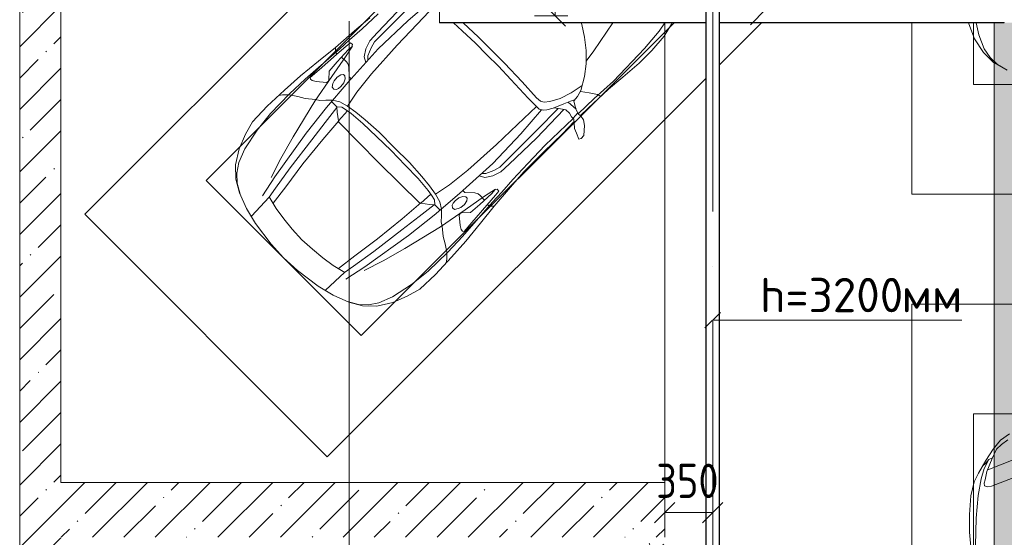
# Model space of a CAD drawing. Header units: millimetres. Extents: x -32229 to 192519, y -13689 to 125138.
# Tile 108 of 183: x 84205 to 91380, y 23150 to 26922. Entities that reach past the tile are written whole.
import ezdxf

# ---------------------------------------------------------------- set-up
doc = ezdxf.new("R2010")
doc.units = ezdxf.units.MM
doc.linetypes.add('ADSK_Линия сетки', pattern=[5000, 4000, -500, 0, -500])
doc.linetypes.add('ADSK_Осевая', pattern=[2800, 2000, -400, 0, -400])
for name, color, linetype, lineweight in [('A-____-____-DIMS', 7, 'Continuous', 9), ('A-____-____-DIMS-200', 7, 'Continuous', 9), ('A-DETL-GENF-OTLN', 7, 'Continuous', 18), ('A-FLOR-____-OTLN', 7, 'Continuous', 18), ('A-WALL-____-MCUT', 7, 'Continuous', 40), ('A-WALL-____-PATT', 7, 'Continuous', 40), ('C-PRKG-____-OTLN', 7, 'Continuous', 18), ('E-CABL-TRAY-CNTR', 7, 'ADSK_Осевая', 18), ('E-CABL-TRAY-OTLN', 7, 'Continuous', 18), ('G-____-____-TEXT', 7, 'Continuous', 9), ('M-EQPM-____-OTLN', 7, 'Continuous', 18), ('S-GRID-____-OTLN', 7, 'Continuous', 9)]:
    doc.layers.add(name, color=color, linetype=linetype, lineweight=lineweight)
doc.layers.add('A-DETL-____-OTLN', color=7, linetype='Continuous', lineweight=9, true_color=0x00a600)
doc.styles.add('GOST Common_4', font='GOST_Common.ttf', dxfattribs={"width": 0.9, "height": 250})
doc.styles.add('ISOCPEUR', font='isocpeur.ttf', dxfattribs={"height": 250})
doc.dimstyles.new('ГОСТ_2_5_мм2', dxfattribs={"dimscale": 304.8, "dimtxt": 251.428749, "dimasz": 0.492126, "dimexe": 0.492126, "dimexo": 0.656168, "dimgap": 0.098425, "dimtad": 1, "dimdec": 0, "dimdsep": 46, "dimtxsty": 'GOST Common_4', "dimblk1": 'OBLIQUE', "dimblk2": 'OBLIQUE', "dimsah": 1, "dimcen": 0.09, "dimazin": 2, "dimtfac": 1, "dimtdec": 4, "dimtix": 1, "dimtmove": 0, "dimatfit": 3, "dimfxl": 1, "dimtvp": 1, "dimtolj": 1, "dimtzin": 0, "dimarcsym": 2})
pattern_1 = [(45, (0, 0), (-228.0985, 228.0985), []), (45, (228.1, 0), (-228.0985, 228.0985), [403.225, -80.645, 6.706, -73.939])]

# ---------------------------------------------------------------- blocks, each defined once
blk = doc.blocks.new('АР_Машиноместо - 4900x2400_М__5300х2500_-V85--01 ЭЛ')
at = {"layer": 'A-DETL-GENF-OTLN', "color": 253, "lineweight": 13, "true_color": 0xaaaaaa}
for p, q in [((2039.2, -1285.9), (2044.3, -1296.1)), ((2044.3, -1296.1), (2069.2, -1396.6)), ((2069.2, -1396.6), (2078, -1534.1)), ((2078, -1534.1), (2078, -1662.9)), ((1733.1, -1592), (1781.7, -1834.2)), ((2078, -1662.9), (2065.2, -1820.7)), ((1569.9, -1755.2), (1583, -1761.1)), ((1583, -1761.1), (1662.5, -1812.1)), ((1662.5, -1812.1), (1738.9, -1871.7)), ((1781.7, -1834.2), (1794.3, -1926.7)), ((2065.2, -1820.7), (2055.1, -1956.8)), ((1738.9, -1871.7), (1809.3, -1941.6)), ((1809.3, -1941.6), (1865.4, -2015)), ((2055.1, -1956.8), (2047, -2159.1)), ((1865.4, -2015), (1919.3, -2105.7)), ((1880.3, -2168.6), (1899.7, -2072.7)), ((1921.2, -2112.6), (1974.5, -2074.6)), ((1974.5, -2074.6), (2024.9, -2041)), ((2024.9, -2041), (2052.5, -2034.4)), ((1919.3, -2105.7), (1932.9, -2153.8)), ((1852.7, -2254.2), (1880.3, -2168.6)), ((1899.2, -2263), (1920.1, -2213.8)), ((1920.1, -2213.8), (1935.1, -2186.5)), ((1932.9, -2153.8), (1935.7, -2195.4)), ((1935.7, -2195.4), (1963.3, -2211.8)), ((1963.3, -2211.8), (1994.9, -2230)), ((2047, -2159.1), (2045, -2238.9)), ((1814.9, -2322.3), (1852.7, -2254.2)), ((1866.2, -2340.5), (1899.2, -2263)), ((1913.4, -2231.3), (1989.9, -2227.1)), ((1919.4, -2296), (1941, -2282.6)), ((1941, -2282.6), (1976.7, -2281.2)), ((1976.7, -2281.2), (2006.4, -2288.6)), ((1994.9, -2230), (2032.5, -2239.2)), ((2006.4, -2288.6), (2030, -2290)), ((2018, -2235.6), (2020.9, -2288.7)), ((2054.9, -2238.7), (2018.2, -2239.5)), ((2030, -2290), (2050.2, -2306.1)), ((2082.6, -2243.4), (2054.9, -2238.7)), ((2118.3, -2266.4), (2082.6, -2243.4)), ((2164.8, -2322.3), (2118.3, -2266.4)), ((1115.2, -2358.7), (962, -2363.2)), ((1250, -2357.8), (1115.2, -2358.7)), ((1250, -2357.8), (1384.8, -2358.7)), ((1384.8, -2358.7), (1570.9, -2364.1)), ((1570.9, -2364.1), (1727.3, -2371.5)), ((1765.7, -2368.8), (1790, -2355.4)), ((1790, -2355.4), (1814.9, -2322.3)), ((1843.3, -2380.3), (1866.2, -2340.5)), ((1869.4, -2332.9), (1919.4, -2296)), ((1896.5, -2534.3), (1893.9, -2314.9)), ((2045.5, -2423.6), (2044, -2301.1)), ((2050.2, -2306.1), (2082.6, -2333.8)), ((2082.6, -2333.8), (2115.6, -2347.9)), ((2115.6, -2347.9), (2158.8, -2366.2)), ((2158.8, -2366.2), (2166.9, -2350.6)), ((2166.9, -2350.6), (2164.8, -2322.3)), ((684.8, -2406.5), (667.8, -2638.3)), ((999.2, -2409.3), (912.4, -2412.8)), ((1132.7, -2404.6), (999.2, -2409.3)), ((1250, -2406.6), (1132.7, -2404.6)), ((1250, -2406.6), (1367.3, -2404.6)), ((1367.3, -2404.6), (1500.8, -2409.3)), ((1500.8, -2409.3), (1686.2, -2416.7)), ((1686.2, -2416.7), (1799.4, -2415.4)), ((1727.3, -2371.5), (1765.7, -2368.8)), ((1799.4, -2415.4), (1827.2, -2399.7)), ((1815.2, -2406.5), (1832.2, -2638.3)), ((1827.2, -2399.7), (1843.3, -2380.3)), ((2043.2, -2613.6), (2045.5, -2423.6)), ((604.4, -2850.8), (603.5, -2534.3)), ((1895.6, -2850.8), (1896.5, -2534.3)), ((667.8, -2638.3), (659.3, -2936)), ((1832.2, -2638.3), (1840.7, -2936)), ((2043.9, -2818.3), (2043.2, -2613.6)), ((446, -2964.8), (456.1, -2818.3)), ((604.4, -2919.4), (604.4, -2850.8)), ((1895.6, -2919.4), (1895.6, -2850.8)), ((2054, -2964.8), (2043.9, -2818.3)), ((618.7, -2966.7), (604.4, -2919.4)), ((659.3, -2936), (676.4, -3260.1)), ((1840.7, -2936), (1823.6, -3260.1)), ((1881.3, -2966.7), (1895.6, -2919.4)), ((432.8, -3149.3), (446, -2964.8)), ((643.6, -3024.6), (618.7, -2966.7)), ((1856.4, -3024.6), (1881.3, -2966.7)), ((2067.2, -3149.3), (2054, -2964.8)), ((480.8, -3085), (474.8, -3179.9)), ((485.6, -3046.1), (480.8, -3085)), ((504.5, -3046.6), (485.6, -3046.1)), ((512.2, -3061.4), (504.5, -3046.6)), ((510.9, -3094.6), (512.2, -3061.4)), ((665.1, -3046.1), (643.6, -3024.6)), ((1834.9, -3046.1), (1856.4, -3024.6)), ((1987.8, -3061.4), (1995.5, -3046.6)), ((1989.1, -3094.6), (1987.8, -3061.4)), ((1995.5, -3046.6), (2014.4, -3046.1)), ((2014.4, -3046.1), (2019.2, -3085)), ((2019.2, -3085), (2025.2, -3179.9)), ((415.7, -3305.9), (432.8, -3149.3)), ((456.9, -3174.2), (432.9, -3148.3)), ((515.3, -3213.7), (510.9, -3094.6)), ((1984.7, -3213.7), (1989.1, -3094.6)), ((2043.1, -3174.2), (2067.1, -3148.3)), ((2084.3, -3305.9), (2067.1, -3148.3)), ((475.2, -3173.5), (456.9, -3174.2)), ((474.8, -3179.9), (462.2, -3347.3)), ((558.4, -3165.4), (513.6, -3168)), ((522.2, -3303.2), (515.3, -3213.7)), ((579.5, -3167.7), (558.4, -3165.4)), ((601.7, -3179.4), (579.5, -3167.7)), ((654.5, -3228.1), (601.7, -3179.4)), ((674.6, -3227.6), (654.5, -3228.1)), ((1825.4, -3227.6), (1845.5, -3228.1)), ((1845.5, -3228.1), (1898.3, -3179.4)), ((1898.3, -3179.4), (1920.5, -3167.7)), ((1920.5, -3167.7), (1941.6, -3165.4)), ((1941.6, -3165.4), (1986.4, -3168)), ((1977.8, -3303.2), (1984.7, -3213.7)), ((2024.8, -3173.5), (2043.1, -3174.2)), ((2025.2, -3179.9), (2037.8, -3347.3)), ((599.8, -3262.3), (593.6, -3292.5)), ((593.6, -3292.5), (597.1, -3327.4)), ((612.1, -3245.7), (599.8, -3262.3)), ((626.8, -3246.1), (612.1, -3245.7)), ((643.2, -3259.9), (626.8, -3246.1)), ((657.2, -3286.3), (643.2, -3259.9)), ((661.1, -3321.2), (657.2, -3286.3)), ((676.4, -3260.1), (695.7, -3502.8)), ((1823.6, -3260.1), (1804.3, -3502.8)), ((1838.9, -3321.2), (1842.8, -3286.3)), ((1842.8, -3286.3), (1856.8, -3259.9)), ((1856.8, -3259.9), (1873.2, -3246.1)), ((1873.2, -3246.1), (1887.9, -3245.7)), ((1887.9, -3245.7), (1900.2, -3262.3)), ((1900.2, -3262.3), (1906.4, -3292.5)), ((1906.4, -3292.5), (1902.9, -3327.4)), ((397.1, -3474.2), (415.7, -3305.9)), ((462.2, -3347.3), (456.6, -3434.5)), ((564.6, -3349.7), (522.2, -3303.2)), ((569.7, -3360.7), (564.6, -3349.7)), ((566.8, -3375.1), (569.7, -3360.7)), ((597.1, -3327.4), (605.2, -3346.8)), ((605.2, -3346.8), (620, -3369.3)), ((620, -3369.3), (638.7, -3372.5)), ((638.7, -3372.5), (654.1, -3360.7)), ((654.1, -3360.7), (658.7, -3344.5)), ((658.7, -3344.5), (661.1, -3321.2)), ((1841.3, -3344.5), (1838.9, -3321.2)), ((1845.9, -3360.7), (1841.3, -3344.5)), ((1861.3, -3372.5), (1845.9, -3360.7)), ((1880, -3369.3), (1861.3, -3372.5)), ((1894.8, -3346.8), (1880, -3369.3)), ((1902.9, -3327.4), (1894.8, -3346.8)), ((1930.3, -3360.7), (1935.4, -3349.7)), ((1933.2, -3375.1), (1930.3, -3360.7)), ((1935.4, -3349.7), (1977.8, -3303.2)), ((2037.8, -3347.3), (2043.4, -3434.5)), ((2102.9, -3474.2), (2084.3, -3305.9)), ((456.6, -3434.5), (466.2, -3441.1)), ((466.2, -3441.1), (481.5, -3439.1)), ((481.5, -3439.1), (508, -3422.8)), ((508, -3422.8), (566.8, -3375.1)), ((690.2, -3433.7), (654.7, -3470.4)), ((773, -3424.2), (744.1, -3447.2)), ((811.1, -3414.8), (773, -3424.2)), ((853.3, -3407.2), (811.1, -3414.8)), ((825.6, -3512.1), (821, -3413)), ((965.3, -3397.8), (853.3, -3407.2)), ((1102.5, -3394.3), (965.3, -3397.8)), ((1250, -3391.3), (1102.5, -3394.3)), ((1250, -3391.3), (1397.5, -3394.3)), ((1397.5, -3394.3), (1534.7, -3397.8)), ((1534.7, -3397.8), (1646.7, -3407.2)), ((1646.7, -3407.2), (1688.9, -3414.8)), ((1674.4, -3512.1), (1679, -3413)), ((1688.9, -3414.8), (1727, -3424.2)), ((1727, -3424.2), (1755.7, -3447)), ((1809.8, -3433.7), (1845.3, -3470.4)), ((1992, -3422.8), (1933.2, -3375.1)), ((2018.5, -3439.1), (1992, -3422.8)), ((2033.8, -3441.1), (2018.5, -3439.1)), ((2043.4, -3434.5), (2033.8, -3441.1)), ((390.2, -3630), (397.1, -3474.2)), ((624.9, -3501.2), (598.3, -3518.6)), ((654.7, -3470.4), (624.9, -3501.2)), ((744.1, -3447.2), (691.3, -3447.2)), ((744.3, -3447), (773.2, -3472.4)), ((773.2, -3472.4), (825.6, -3512.1)), ((840.1, -3687.8), (826.6, -3509.6)), ((1659.9, -3687.8), (1673.4, -3509.6)), ((1726.8, -3472.4), (1674.4, -3512.1)), ((1755.7, -3447), (1726.8, -3472.4)), ((1755.7, -3447.2), (1808.7, -3447.2)), ((1845.3, -3470.4), (1875.1, -3501.2)), ((1875.1, -3501.2), (1901.7, -3518.6)), ((2109.8, -3630), (2102.9, -3474.2)), ((537.9, -3567), (491.4, -3594.2)), ((598.3, -3518.6), (537.9, -3567)), ((1250, -3520.1), (827.2, -3517.2)), ((1250, -3520.1), (1672.8, -3517.2)), ((1901.7, -3518.6), (1962.1, -3567)), ((1962.1, -3567), (2008.6, -3594.2)), ((384, -3802.9), (390.2, -3630)), ((438.6, -3629.8), (403.8, -3665.5)), ((491.4, -3594.2), (438.6, -3629.8)), ((2008.6, -3594.2), (2061.4, -3629.8)), ((2061.4, -3629.8), (2096.2, -3665.5)), ((2116, -3802.9), (2109.8, -3630)), ((403.8, -3665.5), (388.1, -3688.4)), ((863.9, -3917.5), (840.1, -3687.8)), ((1636.1, -3917.5), (1659.9, -3687.8)), ((2096.2, -3665.5), (2111.9, -3688.4)), ((387.4, -3958.4), (384, -3802.9)), ((2112.6, -3958.4), (2116, -3802.9)), ((893.6, -4121.6), (863.9, -3917.5)), ((1606.4, -4121.6), (1636.1, -3917.5)), ((416.4, -4059.2), (387.4, -3958.4)), ((2083.6, -4059.2), (2112.6, -3958.4)), ((458.6, -4167), (416.4, -4059.2)), ((2041.4, -4167), (2083.6, -4059.2)), ((914, -4272.5), (893.6, -4121.6)), ((1586, -4272.5), (1606.4, -4121.6)), ((522.5, -4267.9), (458.6, -4167)), ((1977.5, -4267.9), (2041.4, -4167)), ((596.3, -4340.6), (522.5, -4267.9)), ((955.5, -4283.9), (861, -4259.4)), ((861.2, -4260.3), (869.3, -4451.1)), ((1050.4, -4297.3), (955.5, -4283.9)), ((1146, -4306.7), (1050.4, -4297.3)), ((1354, -4306.7), (1449.6, -4297.3)), ((1449.6, -4297.3), (1544.5, -4283.9)), ((1544.5, -4283.9), (1639, -4259.4)), ((1638.8, -4260.3), (1630.7, -4451.1)), ((1903.7, -4340.6), (1977.5, -4267.9)), ((686, -4391.6), (596.3, -4340.6)), ((1250, -4312), (1146, -4306.7)), ((1250, -4312), (1354, -4306.7)), ((1814, -4391.6), (1903.7, -4340.6)), ((804.4, -4436.7), (686, -4391.6)), ((927, -4466.6), (804.4, -4436.7)), ((1573, -4466.6), (1695.6, -4436.7)), ((1695.6, -4436.7), (1814, -4391.6)), ((1114.6, -4493), (927, -4466.6)), ((1250, -4500), (1114.6, -4493)), ((1250, -4500), (1385.4, -4493)), ((1385.4, -4493), (1573, -4466.6))]:
    blk.add_line(p, q, dxfattribs=at)
at = {"layer": 'A-DETL-GENF-OTLN', "color": 254, "lineweight": 13, "true_color": 0xd4d4d4}
for p, q in [((2002.2, -1322.9), (2016.6, -1395.6)), ((2016.6, -1395.6), (2029.1, -1561.4)), ((2029.1, -1561.4), (2037.2, -1889.5)), ((2037.2, -1889.5), (2028.2, -2077.7)), ((2028.2, -2077.7), (2025.5, -2239.3)), ((1929.4, -2291.4), (1935.6, -2580.5)), ((2016.7, -2571.4), (2022, -2290)), ((728.4, -2415.7), (733.8, -2606.7)), ((1771.6, -2415.7), (1766.2, -2606.7)), ((564.4, -2580.5), (571.6, -2853.3)), ((1935.6, -2580.5), (1928.4, -2853.3)), ((2022.2, -2754.7), (2016.7, -2571.4)), ((733.8, -2606.7), (737.8, -2818.3)), ((1766.2, -2606.7), (1762.2, -2818.3)), ((473.9, -2913.7), (477.8, -2754.7)), ((2026.1, -2913.7), (2022.2, -2754.7)), ((571.6, -2853.3), (575.7, -2937.4)), ((737.8, -2818.3), (752.8, -3099)), ((1762.2, -2818.3), (1747.2, -3099)), ((1928.4, -2853.3), (1924.3, -2937.4)), ((466.3, -3036.3), (473.9, -2913.7)), ((575.7, -2937.4), (595.2, -2997.9)), ((1924.3, -2937.4), (1904.8, -2997.9)), ((2033.7, -3036.3), (2026.1, -2913.7)), ((595.2, -2997.9), (629, -3048.1)), ((1904.8, -2997.9), (1871, -3048.1)), ((462, -3136.6), (466.3, -3036.3)), ((512.5, -3053.2), (532.7, -3145.9)), ((629, -3048.1), (666.7, -3069.7)), ((1871, -3048.1), (1833.3, -3069.7)), ((1987.5, -3053.2), (1967.3, -3145.9)), ((2038, -3136.6), (2033.7, -3036.3)), ((439.5, -3468.5), (462, -3136.6)), ((532.7, -3145.9), (564, -3316.2)), ((752.8, -3099), (771.7, -3268.5)), ((1747.2, -3099), (1728.3, -3268.5)), ((1967.3, -3145.9), (1936, -3316.2)), ((2060.5, -3468.5), (2038, -3136.6)), ((771.7, -3268.5), (797.1, -3388.2)), ((1728.3, -3268.5), (1702.9, -3388.2)), ((564, -3316.2), (602.3, -3530.2)), ((957.1, -3368.9), (870, -3377.1)), ((1093.5, -3360.7), (957.1, -3368.9)), ((1250, -3360.7), (1093.5, -3360.7)), ((1250, -3360.7), (1406.5, -3360.7)), ((1406.5, -3360.7), (1542.9, -3368.9)), ((1542.9, -3368.9), (1630, -3377.1)), ((1936, -3316.2), (1897.7, -3530.2)), ((734.6, -3405.8), (688.5, -3435.5)), ((797.1, -3388.2), (734.6, -3405.8)), ((870, -3377.1), (797.1, -3388.2)), ((1630, -3377.1), (1702.9, -3388.2)), ((1702.9, -3388.2), (1765.4, -3405.8)), ((1765.4, -3405.8), (1811.5, -3435.5)), ((434.2, -3623.7), (439.5, -3468.5)), ((695.7, -3502.8), (723.2, -3741.5)), ((749.1, -3450.8), (765.5, -3589.1)), ((1750.9, -3450.8), (1734.5, -3589.1)), ((1804.3, -3502.8), (1776.8, -3741.5)), ((2065.8, -3623.7), (2060.5, -3468.5)), ((602.3, -3530.2), (673.6, -3827.1)), ((1897.7, -3530.2), (1826.4, -3827.1)), ((438.6, -3823.4), (434.2, -3623.7)), ((765.5, -3589.1), (785.7, -3746.6)), ((1734.5, -3589.1), (1714.3, -3746.6)), ((2061.4, -3823.4), (2065.8, -3623.7)), ((723.2, -3741.5), (786.9, -4128.3)), ((785.7, -3746.6), (819.4, -4000.8)), ((1714.3, -3746.6), (1680.6, -4000.8)), ((1776.8, -3741.5), (1713.1, -4128.3)), ((454.7, -3976.8), (438.6, -3823.4)), ((673.6, -3827.1), (722.7, -4001.8)), ((1826.4, -3827.1), (1777.3, -4001.8)), ((2045.3, -3976.8), (2061.4, -3823.4)), ((488.6, -4138.1), (454.7, -3976.8)), ((722.7, -4001.8), (771.7, -4149.8)), ((819.4, -4000.8), (849, -4182.8)), ((1680.6, -4000.8), (1651, -4182.8)), ((1777.3, -4001.8), (1728.3, -4149.8)), ((2011.4, -4138.1), (2045.3, -3976.8)), ((527.8, -4239.8), (488.6, -4138.1)), ((786.9, -4128.3), (821.1, -4289.8)), ((1713.1, -4128.3), (1678.9, -4289.8)), ((1972.2, -4239.8), (2011.4, -4138.1)), ((849, -4182.8), (861.2, -4260.3)), ((1651, -4182.8), (1638.8, -4260.3)), ((571.5, -4303.1), (527.8, -4239.8)), ((625, -4354.8), (571.5, -4303.1)), ((1875, -4354.8), (1928.5, -4303.1)), ((1928.5, -4303.1), (1972.2, -4239.8)), ((696.3, -4395.8), (625, -4354.8)), ((1803.7, -4395.8), (1875, -4354.8))]:
    blk.add_line(p, q, dxfattribs=at)
at = {"layer": 'C-PRKG-____-OTLN', "color": 253, "lineweight": 13, "true_color": 0xaaaaaa}
for p, q in [((0, 0), (0, -5300)), ((450, -800), (450, -4500)), ((2500, -825.1), (2500, -1257.9)), ((2050, -1275.1), (2050, -4500)), ((2500, -1399.3), (2500, -5300)), ((450, -4500), (2050, -4500)), ((2500, -5300), (0, -5300))]:
    blk.add_line(p, q, dxfattribs=at)
blk = doc.blocks.new('АР_Лоток - 200х100h_ЛВ1-7518962--01 ЭЛ')
at = {"layer": 'M-EQPM-____-OTLN', "lineweight": 13, "true_color": 0xf3f3f3}
h = blk.add_hatch(color=7, dxfattribs=at)
h.paths.add_polyline_path([(20700, -100), (20700, 100), (16354.7, 100), (16349.8, 50), (16349.8, -100), (17987, -100)])
h.paths.add_polyline_path([(16249.8, 50), (16244, 100), (5355, 100), (5350.1, 50), (5350.1, -100), (16249.8, -100), (16249.8, -25)])
h.paths.add_polyline_path([(5250.1, 50), (5244.3, 100), (0, 100), (0, -100), (5250.1, -100), (5250.1, -25)])
blk = doc.blocks.new('АР_Машиноместо - 4900x2400_М__5300х2500_-V267--01 ЭЛ')
at = {"layer": 'A-DETL-GENF-OTLN', "color": 254, "lineweight": 13, "true_color": 0xd4d4d4}
for p, q in [((2029.1, 1561.4), (2037.2, 1889.5)), ((2016.6, 1395.6), (2029.1, 1561.4)), ((1992.6, 1274.3), (2016.6, 1395.6)), ((1972.1, 1198.6), (1992.6, 1274.3)), ((1681.2, 1102.9), (1946, 1208.1)), ((1938.3, 1132.1), (1972.1, 1198.6))]:
    blk.add_line(p, q, dxfattribs=at)
at = {"layer": 'A-DETL-GENF-OTLN', "color": 253, "lineweight": 13, "true_color": 0xaaaaaa}
for p, q in [((2078, 1662.9), (2065.2, 1820.7)), ((2078, 1534.1), (2078, 1662.9)), ((2069.2, 1396.6), (2078, 1534.1)), ((2044.3, 1296.1), (2069.2, 1396.6)), ((1919.3, 1327.1), (1658.9, 1225.9)), ((1945.6, 1333.3), (1919.3, 1327.1)), ((1968.2, 1326), (1945.6, 1333.3)), ((1965, 1280.6), (1972.8, 1305.2)), ((1972.8, 1305.2), (1968.2, 1326)), ((2012.6, 1232.1), (2044.3, 1296.1)), ((1913.1, 1126.3), (1951.8, 1220.1)), ((1951.8, 1220.1), (1965, 1280.6)), ((1960.7, 1140.4), (2012.6, 1232.1)), ((1938.7, 1132.6), (1959.6, 1159.6)), ((1959.6, 1159.6), (1983.8, 1180.5)), ((1882.1, 1057.3), (1913.1, 1126.3)), ((1906.8, 1056.8), (1960.7, 1140.4)), ((1911, 1121.6), (1938.7, 1132.6)), ((1799.1, 989.1), (1845, 1024.3)), ((1845.3, 1024.4), (1882.1, 1057.3)), ((1852.8, 992.8), (1906.8, 1056.8)), ((1788.1, 946.2), (1852.8, 992.8))]:
    blk.add_line(p, q, dxfattribs=at)
at = {"layer": 'C-PRKG-____-OTLN', "color": 253, "lineweight": 13, "true_color": 0xaaaaaa}
for p, q in [((2500, 0), (2500, 5300)), ((2050, 800), (2050, 4500)), ((1450, 800), (2050, 800)), ((2500, 0), (1450, 0))]:
    blk.add_line(p, q, dxfattribs=at)
blk = doc.blocks.new('АР_Машиноместо - 4900x2400_М__5300х2500_-V268--01 ЭЛ')
at = {"layer": 'A-DETL-GENF-OTLN', "color": 254, "lineweight": 13, "true_color": 0xd4d4d4}
for p, q in [((1803.7, 4395.8), (1875, 4354.8)), ((1875, 4354.8), (1928.5, 4303.1)), ((1928.5, 4303.1), (1972.2, 4239.8)), ((1972.2, 4239.8), (2011.4, 4138.1)), ((2011.4, 4138.1), (2029.9, 4050.1))]:
    blk.add_line(p, q, dxfattribs=at)
at = {"layer": 'A-DETL-GENF-OTLN', "color": 253, "lineweight": 13, "true_color": 0xaaaaaa}
for p, q in [((1814, 4391.6), (1903.7, 4340.6)), ((1903.7, 4340.6), (1977.5, 4267.9)), ((1977.5, 4267.9), (2041.4, 4167)), ((2041.4, 4167), (2083.6, 4059.2)), ((2083.6, 4059.2), (2086.2, 4050.1))]:
    blk.add_line(p, q, dxfattribs=at)
at = {"layer": 'C-PRKG-____-OTLN', "color": 253, "lineweight": 13, "true_color": 0xaaaaaa}
for p, q in [((2500, 5300), (1450, 5300)), ((2500, 4050.1), (2500, 5300)), ((1450, 4500), (2050, 4500)), ((2050, 4050.1), (2050, 4500))]:
    blk.add_line(p, q, dxfattribs=at)
blk = doc.blocks.new('Наметкина 10_РД_АР_П_отсоединено_rvt-1--01 ЭЛ')
at = {"layer": 'A-WALL-____-PATT', "lineweight": 5, "true_color": 0xaaaaaa}
h = blk.add_hatch(dxfattribs=at)
h.set_pattern_fill('FP_1', color=253, style=0, pattern_type=2)
h.set_pattern_definition(pattern_1)
h.paths.add_polyline_path([(84505.3, 2600), (84505.3, 30150), (84205.3, 30150), (84205.3, 2600)])
h = blk.add_hatch(dxfattribs=at)
h.set_pattern_fill('FP_1', color=253, style=0, pattern_type=2)
h.set_pattern_definition(pattern_1)
h.paths.add_polyline_path([(86505.3, 23150), (86505.3, 23550), (84505.3, 23550), (84505.3, 23150), (84773.7, 23150)])
h = blk.add_hatch(dxfattribs=at)
h.set_pattern_fill('FP_1', color=253, style=0, pattern_type=2)
h.set_pattern_definition(pattern_1)
h.paths.add_polyline_path([(88905.3, 23150), (88905.3, 23550), (86505.3, 23550), (86505.3, 23150)])
h = blk.add_hatch(dxfattribs=at)
h.set_pattern_fill('FP_6', color=253, style=0, pattern_type=2)
h.set_pattern_definition([(135, (300.56, 377.28), (-565.6854, 6e-14), [10, -790]), (135, (349.8, 474.73), (-565.6854, 6e-14), [10, -790]), (135, (423.93, 473.06), (-565.6854, 6e-14), [10, -790]), (135, (229.92, 447.9), (-565.6854, 6e-14), [10, -790]), (135, (155.08, 447.9), (-565.6854, 6e-14), [10, -790]), (135, (114.9, 369.03), (-565.6854, 6e-14), [10, -790]), (135, (132.43, 285.8), (-565.6854, 6e-14), [10, -790]), (135, (214.66, 322), (-565.6854, 6e-14), [10, -790]), (135, (198.16, 261.88), (-565.6854, 6e-14), [10, -790]), (135, (45.2, 272.9), (-565.6854, 6e-14), [10, -790]), (135, (42.32, 336.16), (-565.6854, 6e-14), [10, -790]), (135, (92.26, 192.24), (-565.6854, 6e-14), [10, -790]), (135, (7.07, 149.2), (-565.6854, 6e-14), [10, -790]), (135, (80.6, 95.1), (-565.6854, 6e-14), [10, -790]), (135, (79.53, 36.94), (-565.6854, 6e-14), [10, -790]), (135, (153.87, 74.56), (-565.6854, 6e-14), [10, -790]), (135, (228.35, 124.8), (-565.6854, 6e-14), [10, -790]), (135, (279.75, 180.4), (-565.6854, 6e-14), [10, -790]), (135, (282.9, 31.63), (-565.6854, 6e-14), [10, -790]), (135, (377.38, 53.45), (-565.6854, 6e-14), [10, -790]), (135, (352.28, 102.7), (-565.6854, 6e-14), [10, -790]), (135, (354.05, 0), (-565.6854, 6e-14), [10, -790]), (135, (553.23, 16.45), (-565.6854, 6e-14), [10, -790]), (135, (542.38, 63.45), (-565.6854, 6e-14), [10, -790]), (135, (536.58, 239.3), (-565.6854, 6e-14), [10, -790]), (135, (475.85, 203.9), (-565.6854, 6e-14), [10, -790]), (135, (475.85, 316.54), (-565.6854, 6e-14), [10, -790]), (135, (520.8, 408.7), (-565.6854, 6e-14), [10, -790]), (135, (551.1, 470.8), (-565.6854, 6e-14), [10, -790]), (135, (235.25, 537.93), (-565.6854, 6e-14), [10, -790]), (135, (407.25, 547.65), (-565.6854, 6e-14), [10, -790]), (135, (94.5, 558.6), (-565.6854, 6e-14), [10, -790]), (135, (46.4, 532.3), (-565.6854, 6e-14), [10, -790]), (135, (85.56, 465.04), (-565.6854, 6e-14), [10, -790]), (135, (355.53, 181.14), (-565.6854, 6e-14), [10, -790]), (135, (362.23, 243.6), (-565.6854, 6e-14), [10, -790]), (135, (413.45, 344.1), (-565.6854, 6e-14), [10, -790]), (135, (286.3, 273.25), (-565.6854, 6e-14), [10, -790]), (135, (423.02, 263.72), (-565.6854, 6e-14), [10, -790]), (135, (162.94, 190.2), (-565.6854, 6e-14), [10, -790]), (135, (470.25, 120.93), (-565.6854, 6e-14), [10, -790]), (135, (484.48, 9.78), (-565.6854, 6e-14), [10, -790]), (45, (0, 212.13), (-565.6854, 0), []), (45, (212.13, 0), (-565.6854, 0), []), (45, (353.55, 0), (-565.6854, 0), []), (45, (0, 353.55), (-565.6854, 0), [])])
h.paths.add_polyline_path([(88786.2, 19250), (88905.3, 19250), (88905.3, 21800), (88705.3, 21800), (88705.3, 19250)])
h.paths.add_polyline_path([(88905.3, 22900), (88905.3, 23150), (88705.3, 23150), (88705.3, 22900)])
at = {"layer": 'A-FLOR-____-OTLN', "color": 253, "lineweight": 13, "true_color": 0xaaaaaa}
for p, q in [((88905.3, 23550), (88905.3, 26899.9)), ((88905.3, 23550), (88905.3, 26899.9)), ((91305.3, 16000.2), (91305.3, 26899.9))]:
    blk.add_line(p, q, dxfattribs=at)
at = {"layer": 'A-WALL-____-MCUT', "color": 253, "lineweight": 13, "true_color": 0xaaaaaa}
for p, q in [((84205.3, 30150), (84205.3, 2600)), ((84505.3, 23550), (84505.3, 29750)), ((86505.3, 23550), (84505.3, 23550)), ((88905.3, 23550), (86505.3, 23550)), ((88905.3, 23150), (88905.3, 23550))]:
    blk.add_line(p, q, dxfattribs=at)
at = {"layer": 'C-PRKG-____-OTLN', "color": 253, "lineweight": 13, "true_color": 0xaaaaaa}
for name, p, rotation in [('АР_Машиноместо - 4900x2400_М__5300х2500_-V268--01 ЭЛ', (93205.3, 30950), 180), ('АР_Машиноместо - 4900x2400_М__5300х2500_-V85--01 ЭЛ', (88427, 29251.1), 315.0000000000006), ('АР_Машиноместо - 4900x2400_М__5300х2500_-V267--01 ЭЛ', (93205.3, 24850), 180)]:
    blk.add_blockref(name, p, dxfattribs=dict(at, rotation=rotation))
at = {"layer": 'M-EQPM-____-OTLN', "color": 253, "lineweight": 13, "true_color": 0xaaaaaa, "rotation": 270}
blk.add_blockref('АР_Лоток - 200х100h_ЛВ1-7518962--01 ЭЛ', (91405.3, 32250), dxfattribs=at)
blk = doc.blocks.new('DIMBLOCK64--01 ЭЛ')
at = {"layer": 'A-____-____-DIMS-200'}
for p, q in [((88106.7, 29750), (88031.7, 29825)), ((88200.6, 29750), (87956.7, 29750)), ((88106.7, 26949.9), (88106.7, 29750)), ((88106.7, 29750), (88181.7, 29675)), ((88106.7, 29750), (88200.6, 29750)), ((88106.7, 26949.9), (88031.7, 27024.9)), ((88200.6, 26949.9), (87956.7, 26949.9)), ((88106.7, 26949.9), (88181.7, 26874.9)), ((88106.7, 26949.9), (88200.6, 26949.9))]:
    blk.add_line(p, q, dxfattribs=at)
at = {"layer": 'A-____-____-DIMS-200', "color": 0, "insert": (87750, 28034.6), "char_height": 250, "width": 756.843, "attachment_point": 1, "rotation": 90, "line_spacing_factor": 1.022761, "style": 'GOST Common_4'}
blk.add_mtext('2800', dxfattribs=at)
blk = doc.blocks.new('_Oblique')
at = {"color": 0, "linetype": 'ByBlock', "lineweight": -2}
blk.add_line((-0.5, -0.5), (0.5, 0.5), dxfattribs=at)
blk = doc.blocks.new('DIMBLOCK109--01 ЭЛ')
at = {"layer": 'A-____-____-DIMS-200'}
for p, q in [((88905.3, 23235.7), (88905.3, 23479.6)), ((89255.3, 23235.7), (89255.3, 23479.6)), ((88905.3, 23329.6), (88980.3, 23404.6)), ((89255.3, 23329.6), (89330.3, 23404.6)), ((88905.3, 23329.6), (88830.3, 23254.6)), ((88905.3, 23329.6), (89255.3, 23329.6)), ((88905.3, 23329.6), (88905.3, 23235.7)), ((89255.3, 23329.6), (89180.3, 23254.6)), ((89255.3, 23329.6), (89255.3, 23235.7))]:
    blk.add_line(p, q, dxfattribs=at)
at = {"layer": 'A-____-____-DIMS-200', "color": 0, "insert": (88843.8, 23686.3), "char_height": 250, "width": 567.632, "attachment_point": 1, "line_spacing_factor": 1.022761, "style": 'GOST Common_4'}
blk.add_mtext('350', dxfattribs=at)

msp = doc.modelspace()

# ---------------------------------------------------------------- linework, layer by layer
at = {"layer": 'A-DETL-____-OTLN', "color": 5, "true_color": 0x0000ff}
msp.add_line((89530, 26884.3), (89643.2, 26997.4), dxfattribs=at)
at = {"layer": 'A-DETL-____-OTLN', "color": 116, "true_color": 0x008040}
for p, q in [((89198.6, 24676.1), (89311.7, 24789.2)), ((91070.2, 24732.7), (89255.2, 24732.7))]:
    msp.add_line(p, q, dxfattribs=at)
at = {"layer": 'E-CABL-TRAY-CNTR', "color": 94, "true_color": 0x009f00}
msp.add_line((89255.3, 30324.9), (89255.3, 8532.9), dxfattribs=at)
at = {"layer": 'E-CABL-TRAY-OTLN', "color": 94, "true_color": 0x009f00}
for p, q in [((89205.3, 30324.9), (89205.3, 8532.9)), ((89207.8, 30324.9), (89207.8, 8532.9)), ((89302.8, 30324.9), (89302.8, 8532.9)), ((89305.3, 30324.9), (89305.3, 8532.9))]:
    msp.add_line(p, q, dxfattribs=at)
at = {"layer": 'E-CABL-TRAY-OTLN', "color": 5, "true_color": 0x0000ff}
for p, q in [((87265.3, 26899.9), (87265.3, 26999.9)), ((89205.3, 26902.4), (87265.3, 26902.4)), ((89205.3, 26899.9), (87265.3, 26899.9)), ((91380.3, 26902.4), (89305.3, 26902.4)), ((91380.3, 26899.9), (89305.3, 26899.9)), ((91380.3, 26902.4), (91380.3, 26899.9))]:
    msp.add_line(p, q, dxfattribs=at)
at = {"layer": 'S-GRID-____-OTLN', "color": 253, "linetype": 'ADSK_Линия сетки', "true_color": 0xaaaaaa}
msp.add_line((86605.3, -12088.9), (86605.3, 125138.4), dxfattribs=at)

# ---------------------------------------------------------------- block references
at = {"lineweight": 5}
msp.add_blockref('Наметкина 10_РД_АР_П_отсоединено_rvt-1--01 ЭЛ', (0, 0), dxfattribs=at)

# ---------------------------------------------------------------- texts
at = {"layer": 'G-____-____-TEXT', "color": 96, "true_color": 0x008000, "char_height": 250, "attachment_point": 1, "style": 'ISOCPEUR'}
for s, insert, width in [('h=3200', (89600.3, 25040.2), 1250.632), ('мм', (90632.1, 25040.2), 481.012)]:
    msp.add_mtext(s, dxfattribs=dict(at, insert=insert, width=width))

# ---------------------------------------------------------------- dimensions: what is measured, and where the dimension line sits
at = {"layer": 'A-____-____-DIMS'}
dim = msp.add_linear_dim(base=(88106.7, 29750), p1=(88000.6, 26949.9), p2=(88000.6, 29750), angle=90, dimstyle='ГОСТ_2_5_мм2', override={"dimpost": '<>', "dimfxl": 2800.109003}, dxfattribs=at)
dim.commit()
dim.dimension.update_dxf_attribs({"geometry": 'DIMBLOCK64--01 ЭЛ', "text_midpoint": (87951.7, 28350)})
dim = msp.add_linear_dim(base=(89255.3, 23329.6), p1=(88905.3, 23435.7), p2=(89255.3, 23435.7), dimstyle='ГОСТ_2_5_мм2', override={"dimpost": '<>', "dimfxl": 350}, dxfattribs=at)
dim.commit()
dim.dimension.update_dxf_attribs({"geometry": 'DIMBLOCK109--01 ЭЛ', "text_midpoint": (89080.3, 23484.6)})

doc.saveas('drawing.dxf')
